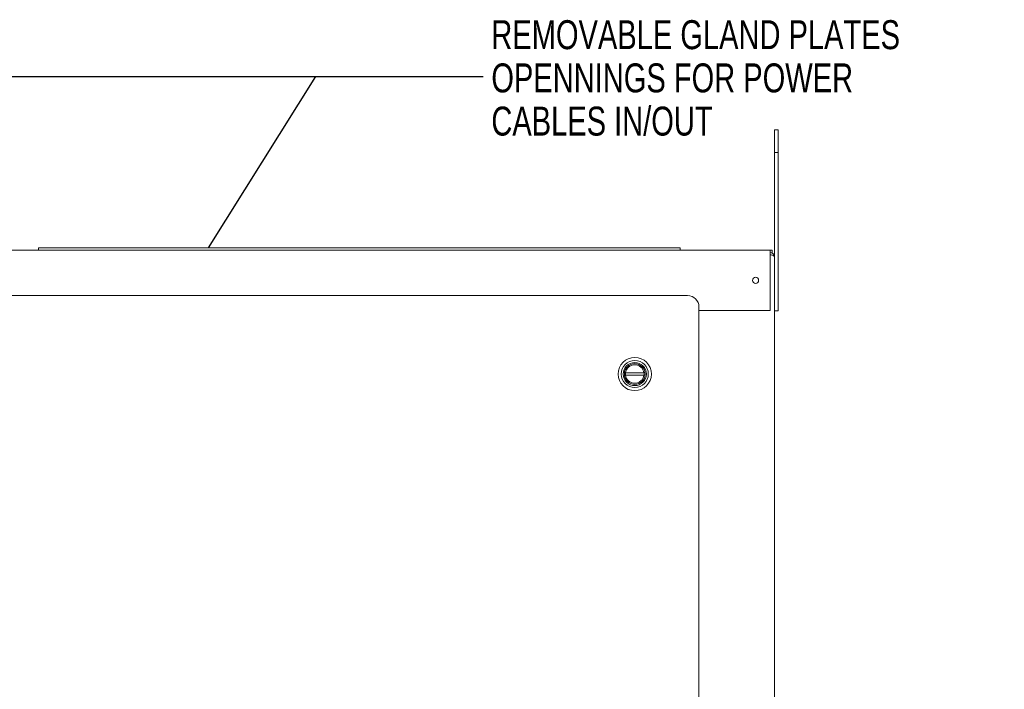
# Model space of a CAD drawing. Header units: inches. Extents: x 2934 to 6866, y 422 to 3136.
# Tile 80 of 84: x 5206 to 6035, y 2573 to 3136. Entities that reach past the tile are written whole.
import ezdxf

# ---------------------------------------------------------------- set-up
doc = ezdxf.new("R2010")
doc.units = ezdxf.units.IN
doc.header["$MEASUREMENT"] = 0
doc.styles.add('SLDTEXTSTYLE0', font='TXT', dxfattribs={"width": 0.75})

msp = doc.modelspace()

# ---------------------------------------------------------------- linework, layer by layer
for p, q in [((5137.79, 3088.6), (5596.08, 3088.6)), ((5364.99, 2944.11), (5455.29, 3088.6))]:
    msp.add_line(p, q)
at = {"color": 7, "linetype": 'Continuous', "lineweight": 15}
for p, q in [((5841.24, 3024.46), (5841.24, 3043.51)), ((5841.24, 3043.51), (5844.28, 3043.51)), ((5844.28, 3024.46), (5844.28, 3043.51)), ((5841.24, 3024.46), (5844.28, 3024.46)), ((5841.24, 2936.64), (5841.24, 3024.46)), ((5844.28, 2891.11), (5844.28, 3024.46)), ((4828.92, 2942.21), (5837.56, 2942.21)), ((5222.11, 2944.11), (5222.11, 2942.21)), ((5761.86, 2944.11), (5222.11, 2944.11)), ((5761.86, 2944.11), (5761.86, 2942.21)), ((5837.56, 2942.21), (5837.56, 2938.54)), ((5839.33, 2942.19), (5837.56, 2942.19)), ((5839.33, 2939.85), (5839.33, 2942.19)), ((5837.56, 2940.31), (5837.56, 2940.31)), ((5837.56, 2938.54), (5837.56, 2891.39)), ((5837.56, 2938.42), (5837.56, 2938.42)), ((5837.56, 2938.24), (5837.56, 2938.24)), ((5841.24, 2936.64), (5841.24, 939.28)), ((5768.21, 2904.09), (4850.64, 2904.09)), ((5777.74, 2891.39), (5777.74, 2894.57)), ((5777.74, 2891.39), (5777.74, 1075.29)), ((5837.56, 2891.39), (5777.74, 2891.39)), ((5841.24, 2891.11), (5844.28, 2891.11)), ((5731.51, 2838.88), (5716.02, 2838.88)), ((5716.02, 2837.08), (5731.51, 2837.08))]:
    msp.add_line(p, q, dxfattribs=at)
at = {"color": 7, "linetype": 'Continuous', "lineweight": 15, "flags": 128}
for points in [[(5837.56, 2938.42), (5838.33, 2938.24), (5838.38, 2938.21)], [(5841.24, 2936.64), (5841.14, 2937.04), (5840.9, 2937.36), (5840.69, 2937.54), (5840.46, 2937.69), (5840.23, 2937.81), (5839.72, 2937.99), (5839.1, 2938.13), (5838.37, 2938.21), (5837.56, 2938.24)]]:
    msp.add_lwpolyline(points, dxfattribs=at)
at = {"color": 7, "linetype": 'Continuous', "lineweight": 15}
for centre, radius in [((5825.36, 2916.81), 2.58), ((5723.76, 2837.98), 14), ((5723.76, 2837.98), 11.4), ((5723.76, 2837.98), 9.75), ((5723.76, 2837.98), 8.75)]:
    msp.add_circle(centre, radius, dxfattribs=at)
for centre, radius, start, end in [((5837.56, 2936.64), 3.68, 360, 90), ((5768.21, 2894.57), 9.52, 0, 90), ((5723.76, 2837.98), 7.8, 6.62581, 173.37419), ((5723.76, 2837.98), 7.8, 173.37419, 186.62581), ((5723.76, 2837.98), 7.8, 186.62581, 353.37419), ((5723.76, 2837.98), 7.8, 353.37419, 6.62581)]:
    msp.add_arc(centre, radius, start, end, dxfattribs=at)

# ---------------------------------------------------------------- texts
at = {"color": 0, "char_height": 24.384, "attachment_point": 1, "style": 'SLDTEXTSTYLE0'}
for s, insert in [('{REMOVABLE GLAND PLATES}', (5603.08, 3135.87)), ('{OPENNINGS FOR POWER}', (5603.08, 3099.49)), ('{CABLES IN/OUT}', (5603.08, 3063.11))]:
    msp.add_mtext(s, dxfattribs=dict(at, insert=insert))

doc.saveas('drawing.dxf')
